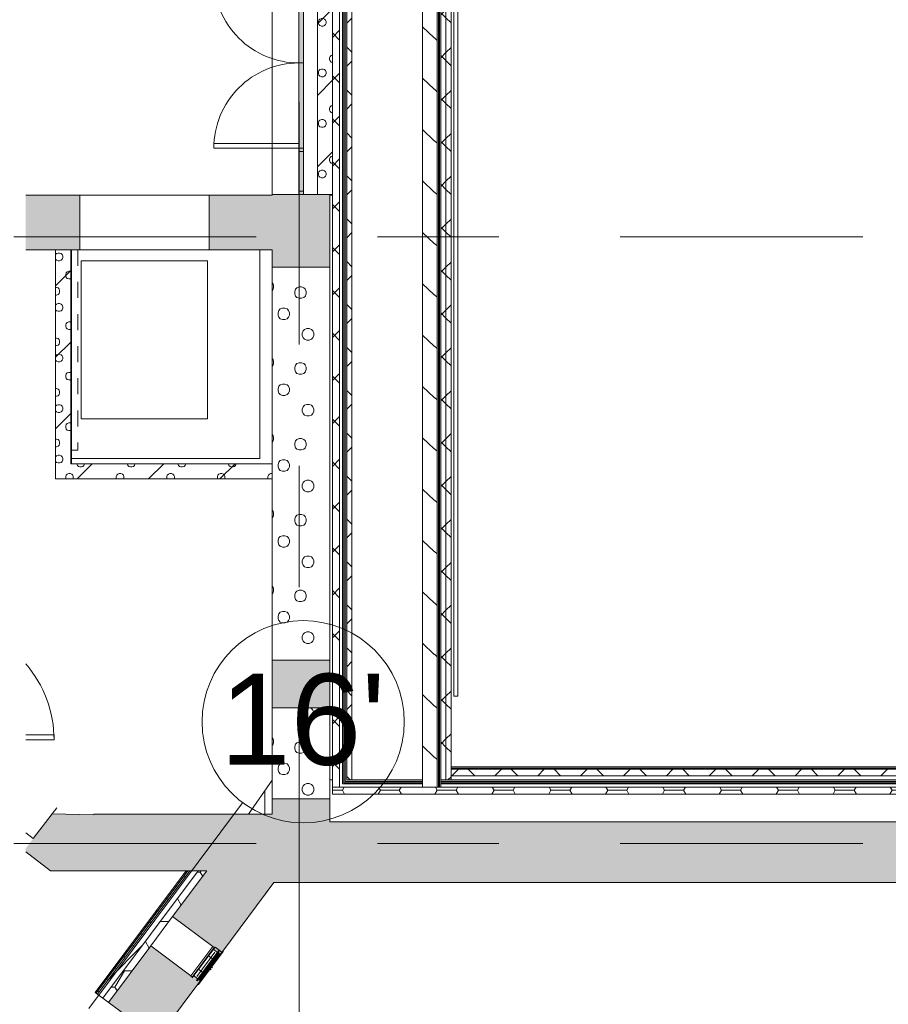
# Model space of a CAD drawing. Header units: millimetres. Extents: x -54833 to 17168, y -29122 to 68726.
# Tile 3 of 122: x -45755 to -37162, y -19199 to -9461. Entities that reach past the tile are written whole.
import ezdxf

# ---------------------------------------------------------------- set-up
doc = ezdxf.new("R2010")
doc.units = ezdxf.units.MM
for name, pattern in [('Center', [5999.999824, 2400.000015, -1199.999936, 1199.999936, -1199.999936]), ('Dash', [1270, 635, -635]), ('Dash 1_32_', [317.5, 158.75, -158.75]), ('Grid Line', [4445, 2540, -635, 635, -635]), ('Overhead', [793.75, 476.25, -317.5])]:
    doc.linetypes.add(name, pattern=pattern)
for name, color, linetype, lineweight in [('_Hidden Lines_-2', 7, 'Dash', 9), ('Common Edges', 7, 'Continuous', 9), ('Cut Pattern', 7, 'Continuous', 9), ('Doors', 7, 'Continuous', 9), ('Electrical Equipment', 7, 'Continuous', 9), ('Floors', 7, 'Continuous', 9), ('Frame_Mullion', 7, 'Continuous', 9), ('Overhead-2', 7, 'Overhead', 9), ('Plan Swing', 7, 'Continuous', 9), ('Sill_Head', 7, 'Continuous', 9), ('Specialty Equipment', 7, 'Continuous', 9), ('Walls', 7, 'Continuous', 9), ('Walls-2', 7, 'Continuous', 18), ('Windows', 7, 'Continuous', 9)]:
    doc.layers.add(name, color=color, linetype=linetype, lineweight=lineweight)
for name, color, linetype, lineweight, true_color in [('_Room Separation_', 7, 'Dash 1_32_', 9, 0xc0c0c0), ('Cut Pattern-1', 9, 'Continuous', 9, 0x808080), ('Cut Pattern-2', 7, 'Continuous', 9, 0x787878), ('Doors-1', 7, 'Continuous', 9, 0xd4bfbf), ('Generic Models-2', 7, 'Continuous', 9, 0xd4bfbf), ('Grids-1', 7, 'Continuous', 9, 0xaaaaaa), ('Grids-2', 7, 'Grid Line', 9, 0xaaaaaa), ('Grids-3', 7, 'Center', 9, 0xaaaaaa), ('Panel-1', 7, 'Continuous', 9, 0xd4bfbf), ('Plan Swing-1', 7, 'Continuous', 9, 0xd4bfbf), ('Windows-1', 7, 'Continuous', 18, 0xd4bfbf)]:
    doc.layers.add(name, color=color, linetype=linetype, lineweight=lineweight, true_color=true_color)
doc.styles.add('Arial', font='arial.ttf', dxfattribs={"height": 900})
pattern_1 = [(45, (307.5, 1162.5), (0, 750), [21.213, -1039.447]), (315, (390, 1177.5), (0, 750), [21.213, -1039.447]), (90, (300, 1117.5), (-750, 5e-14), [22.5, -727.5]), (71.565, (300, 1140), (0.0004, 749.9996), [23.717, -2347.991]), (288.435, (405, 1162.5), (-0.0004, 749.9996), [23.717, -2347.991]), (270, (412.5, 1140), (750, 5e-14), [22.5, -727.5]), (251.565, (412.5, 1117.5), (0.0004, 749.9996), [23.717, -2347.991]), (225, (405, 1095), (-6e-14, 750), [21.213, -1039.447]), (161.565, (345, 1072.5), (-2999.9997, 750.0026), [23.717, -2347.991]), (135, (322.5, 1080), (6e-14, 750), [21.213, -1039.447]), (108.435, (307.5, 1095), (-0.0004, 749.9996), [23.717, -2347.991]), (180, (367.5, 1072.5), (-9e-14, -750), [22.5, -727.5]), (198.435, (390, 1080), (-2999.9997, -750.0026), [23.717, -2347.991]), (0, (142.5, 945), (0, 750), [22.5, -727.5]), (90, (97.5, 877.5), (-750, 5e-14), [22.5, -727.5]), (71.565, (97.5, 900), (0.0004, 749.9996), [23.717, -2347.991]), (45, (105, 922.5), (0, 750), [21.213, -1039.447]), (315, (187.5, 937.5), (0, 750), [21.213, -1039.447]), (288.435, (202.5, 922.5), (-0.0004, 749.9996), [23.717, -2347.991]), (270, (210, 900), (750, 5e-14), [22.5, -727.5]), (251.565, (210, 877.5), (0.0004, 749.9996), [23.717, -2347.991]), (225, (202.5, 855), (-6e-14, 750), [21.213, -1039.447]), (161.565, (142.5, 832.5), (-2999.9997, 750.0026), [23.717, -2347.991]), (135, (120, 840), (6e-14, 750), [21.213, -1039.447]), (108.435, (105, 855), (-0.0004, 749.9996), [23.717, -2347.991]), (180, (165, 832.5), (-9e-14, -750), [22.5, -727.5]), (198.435, (187.5, 840), (-2999.9997, -750.0026), [23.717, -2347.991]), (18.435, (120, 937.5), (1499.9985, 750.0013), [23.717, -2347.991]), (341.565, (165, 945), (1499.9985, -750.0013), [23.717, -2347.991]), (0, (585, 982.5), (0, 750), [22.5, -727.5]), (90, (540, 915), (-750, 5e-14), [22.5, -727.5]), (71.565, (540, 937.5), (0.0004, 749.9996), [23.717, -2347.991]), (45, (547.5, 960), (0, 750), [21.213, -1039.447]), (315, (630, 975), (0, 750), [21.213, -1039.447]), (288.435, (645, 960), (-0.0004, 749.9996), [23.717, -2347.991]), (270, (652.5, 937.5), (750, 5e-14), [22.5, -727.5]), (251.565, (652.5, 915), (0.0004, 749.9996), [23.717, -2347.991]), (225, (645, 892.5), (-6e-14, 750), [21.213, -1039.447]), (161.565, (585, 870), (-2999.9997, 750.0026), [23.717, -2347.991]), (135, (562.5, 877.5), (6e-14, 750), [21.213, -1039.447]), (108.435, (547.5, 892.5), (-0.0004, 749.9996), [23.717, -2347.991]), (180, (607.5, 870), (-9e-14, -750), [22.5, -727.5]), (198.435, (630, 877.5), (-2999.9997, -750.0026), [23.717, -2347.991]), (18.435, (562.5, 975), (1499.9985, 750.0013), [23.717, -2347.991]), (341.565, (607.5, 982.5), (1499.9985, -750.0013), [23.717, -2347.991]), (0, (345, 1185), (0, 750), [22.5, -727.5]), (18.435, (322.5, 1177.5), (1499.9985, 750.0013), [23.717, -2347.991]), (341.565, (367.5, 1185), (1499.9985, -750.0013), [23.717, -2347.991]), (0, (187.5, 1455), (0, 750), [22.5, -727.5]), (90, (142.5, 1387.5), (-750, 5e-14), [22.5, -727.5]), (71.565, (142.5, 1410), (0.0004, 749.9996), [23.717, -2347.991]), (45, (150, 1432.5), (0, 750), [21.213, -1039.447]), (315, (232.5, 1447.5), (0, 750), [21.213, -1039.447]), (288.435, (247.5, 1432.5), (-0.0004, 749.9996), [23.717, -2347.991]), (270, (255, 1410), (750, 5e-14), [22.5, -727.5]), (251.565, (255, 1387.5), (0.0004, 749.9996), [23.717, -2347.991]), (225, (247.5, 1365), (-6e-14, 750), [21.213, -1039.447]), (161.565, (187.5, 1342.5), (-2999.9997, 750.0026), [23.717, -2347.991]), (135, (165, 1350), (6e-14, 750), [21.213, -1039.447]), (108.435, (150, 1365), (-0.0004, 749.9996), [23.717, -2347.991]), (180, (210, 1342.5), (-9e-14, -750), [22.5, -727.5]), (198.435, (232.5, 1350), (-2999.9997, -750.0026), [23.717, -2347.991]), (18.435, (165, 1447.5), (1499.9985, 750.0013), [23.717, -2347.991]), (341.565, (210, 1455), (1499.9985, -750.0013), [23.717, -2347.991]), (0, (510, 1395), (0, 750), [22.5, -727.5]), (90, (465, 1327.5), (-750, 5e-14), [22.5, -727.5]), (71.565, (465, 1350), (0.0004, 749.9996), [23.717, -2347.991]), (45, (472.5, 1372.5), (0, 750), [21.213, -1039.447]), (315, (555, 1387.5), (0, 750), [21.213, -1039.447]), (288.435, (570, 1372.5), (-0.0004, 749.9996), [23.717, -2347.991]), (270, (577.5, 1350), (750, 5e-14), [22.5, -727.5]), (251.565, (577.5, 1327.5), (0.0004, 749.9996), [23.717, -2347.991]), (225, (570, 1305), (-6e-14, 750), [21.213, -1039.447]), (161.565, (510, 1282.5), (-2999.9997, 750.0026), [23.717, -2347.991]), (135, (487.5, 1290), (6e-14, 750), [21.213, -1039.447]), (108.435, (472.5, 1305), (-0.0004, 749.9996), [23.717, -2347.991]), (180, (532.5, 1282.5), (-9e-14, -750), [22.5, -727.5]), (198.435, (555, 1290), (-2999.9997, -750.0026), [23.717, -2347.991]), (18.435, (487.5, 1387.5), (1499.9985, 750.0013), [23.717, -2347.991]), (341.565, (532.5, 1395), (1499.9985, -750.0013), [23.717, -2347.991])]
pattern_2 = [(45, (205, 1035), (0, 499.9994), [14.142, -692.964]), (315, (260, 1045), (0, 499.9994), [14.142, -692.964]), (90, (200, 1005), (-500, 3e-14), [15, -485]), (71.565, (200, 1020), (0.00045, 500.00037), [15.811, -1565.327]), (288.435, (270, 1035), (-0.00045, 500.00037), [15.811, -1565.327]), (270, (275, 1020), (500, 3e-14), [15, -485]), (251.565, (275, 1005), (0.00045, 500.00037), [15.811, -1565.327]), (225, (270, 990), (-6e-14, 499.9994), [14.142, -692.964]), (161.565, (230, 975), (-1999.99914, 500.0015), [15.811, -1565.327]), (135, (215, 980), (6e-14, 499.9994), [14.142, -692.964]), (108.435, (205, 990), (-0.00045, 500.00037), [15.811, -1565.327]), (180, (245, 975), (-6e-14, -500), [15, -485]), (198.435, (260, 980), (-1999.99914, -500.0015), [15.811, -1565.327]), (0, (95, 890), (0, 500), [15, -485]), (90, (65, 845), (-500, 3e-14), [15, -485]), (71.565, (65, 860), (0.00045, 500.00037), [15.811, -1565.327]), (45, (70, 875), (0, 499.9994), [14.142, -692.964]), (315, (125, 885), (0, 499.9994), [14.142, -692.964]), (288.435, (135, 875), (-0.00045, 500.00037), [15.811, -1565.327]), (270, (140, 860), (500, 3e-14), [15, -485]), (251.565, (140, 845), (0.00045, 500.00037), [15.811, -1565.327]), (225, (135, 830), (-6e-14, 499.9994), [14.142, -692.964]), (161.565, (95, 815), (-1999.99914, 500.0015), [15.811, -1565.327]), (135, (80, 820), (6e-14, 499.9994), [14.142, -692.964]), (108.435, (70, 830), (-0.00045, 500.00037), [15.811, -1565.327]), (180, (110, 815), (-6e-14, -500), [15, -485]), (198.435, (125, 820), (-1999.99914, -500.0015), [15.811, -1565.327]), (18.435, (80, 885), (999.99934, 500.00095), [15.811, -1565.327]), (341.565, (110, 890), (999.99934, -500.00095), [15.811, -1565.327]), (0, (390, 915), (0, 500), [15, -485]), (90, (360, 870), (-500, 3e-14), [15, -485]), (71.565, (360, 885), (0.00045, 500.00037), [15.811, -1565.327]), (45, (365, 900), (0, 499.9994), [14.142, -692.964]), (315, (420, 910), (0, 499.9994), [14.142, -692.964]), (288.435, (430, 900), (-0.00045, 500.00037), [15.811, -1565.327]), (270, (435, 885), (500, 3e-14), [15, -485]), (251.565, (435, 870), (0.00045, 500.00037), [15.811, -1565.327]), (225, (430, 855), (-6e-14, 499.9994), [14.142, -692.964]), (161.565, (390, 840), (-1999.99914, 500.0015), [15.811, -1565.327]), (135, (375, 845), (6e-14, 499.9994), [14.142, -692.964]), (108.435, (365, 855), (-0.00045, 500.00037), [15.811, -1565.327]), (180, (405, 840), (-6e-14, -500), [15, -485]), (198.435, (420, 845), (-1999.99914, -500.0015), [15.811, -1565.327]), (18.435, (375, 910), (999.99934, 500.00095), [15.811, -1565.327]), (341.565, (405, 915), (999.99934, -500.00095), [15.811, -1565.327]), (0, (230, 1050), (0, 500), [15, -485]), (18.435, (215, 1045), (999.99934, 500.00095), [15.811, -1565.327]), (341.565, (245, 1050), (999.99934, -500.00095), [15.811, -1565.327]), (0, (125, 1230), (0, 500), [15, -485]), (90, (95, 1185), (-500, 3e-14), [15, -485]), (71.565, (95, 1200), (0.00045, 500.00037), [15.811, -1565.327]), (45, (100, 1215), (0, 499.9994), [14.142, -692.964]), (315, (155, 1225), (0, 499.9994), [14.142, -692.964]), (288.435, (165, 1215), (-0.00045, 500.00037), [15.811, -1565.327]), (270, (170, 1200), (500, 3e-14), [15, -485]), (251.565, (170, 1185), (0.00045, 500.00037), [15.811, -1565.327]), (225, (165, 1170), (-6e-14, 499.9994), [14.142, -692.964]), (161.565, (125, 1155), (-1999.99914, 500.0015), [15.811, -1565.327]), (135, (110, 1160), (6e-14, 499.9994), [14.142, -692.964]), (108.435, (100, 1170), (-0.00045, 500.00037), [15.811, -1565.327]), (180, (140, 1155), (-6e-14, -500), [15, -485]), (198.435, (155, 1160), (-1999.99914, -500.0015), [15.811, -1565.327]), (18.435, (110, 1225), (999.99934, 500.00095), [15.811, -1565.327]), (341.565, (140, 1230), (999.99934, -500.00095), [15.811, -1565.327]), (0, (340, 1190), (0, 500), [15, -485]), (90, (310, 1145), (-500, 3e-14), [15, -485]), (71.565, (310, 1160), (0.00045, 500.00037), [15.811, -1565.327]), (45, (315, 1175), (0, 499.9994), [14.142, -692.964]), (315, (370, 1185), (0, 499.9994), [14.142, -692.964]), (288.435, (380, 1175), (-0.00045, 500.00037), [15.811, -1565.327]), (270, (385, 1160), (500, 3e-14), [15, -485]), (251.565, (385, 1145), (0.00045, 500.00037), [15.811, -1565.327]), (225, (380, 1130), (-6e-14, 499.9994), [14.142, -692.964]), (161.565, (340, 1115), (-1999.99914, 500.0015), [15.811, -1565.327]), (135, (325, 1120), (6e-14, 499.9994), [14.142, -692.964]), (108.435, (315, 1130), (-0.00045, 500.00037), [15.811, -1565.327]), (180, (355, 1115), (-6e-14, -500), [15, -485]), (198.435, (370, 1120), (-1999.99914, -500.0015), [15.811, -1565.327]), (18.435, (325, 1185), (999.99934, 500.00095), [15.811, -1565.327]), (341.565, (355, 1190), (999.99934, -500.00095), [15.811, -1565.327]), (45, (0, 780), (-353.5534, 353.5534), [])]
pattern_3 = [(45, (0, 780), (0, 98.99495), [70, -70])]
pattern_4 = [(0, (0, 780), (281.25, 162.38), [187.5, -375]), (120, (0, 780), (-281.2502, 162.37964), [187.5, -375]), (60, (0, 780), (-0.0002, 324.75964), [0, -375, 187.5, 0])]
pattern_5 = [(45, (0, 780), (-212.132, 212.132), []), (135, (0, 780), (-212.132, -212.132), [])]

# ---------------------------------------------------------------- blocks, each defined once
blk = doc.blocks.new('Topeltuks_ klaasküljed - ol_ olev MKU-14 - 2595x2400mm-4994779-1_ korruse plaan')
at = {"layer": 'Generic Models-2'}
h = blk.add_hatch(color=256, dxfattribs=at)
h.paths.add_polyline_path([(-842.5, 22.2), (-874.2, 22.2), (-874.2, -22.2), (-842.5, -22.2)])
h.paths.add_polyline_path([(-1267.9, 22.2), (-1299.7, 22.2), (-1299.7, -22.2), (-1267.9, -22.2)])
for points in [[(-874.2, 22.2), (-1267.9, 22.2), (-1267.9, -22.2), (-874.2, -22.2)], [(-874.2, 22.2), (-1267.9, 22.2), (-1267.9, -22.2), (-874.2, -22.2)], [(0, -22.2), (0, 22.2), (-842.5, 22.2), (-842.5, -22.2), (-633.2, -22.2)], [(842.5, -22.2), (842.5, 22.2), (0, 22.2), (0, -22.2), (679, -22.2)], [(1268, 22.2), (874.3, 22.2), (874.3, -22.2), (1268, -22.2)], [(1268, 22.2), (874.3, 22.2), (874.3, -22.2), (1268, -22.2)]]:
    blk.add_hatch(color=256, dxfattribs=at).paths.add_polyline_path(points)
h = blk.add_hatch(color=256, dxfattribs=at)
h.paths.add_polyline_path([(1299.7, 22.2), (1268, 22.2), (1268, -22.2), (1299.7, -22.2)])
h.paths.add_polyline_path([(874.3, -22.2), (874.3, 22.2), (842.5, 22.2), (842.5, -22.2)])
for p, q in [((-1267.9, 22.2), (-874.2, 22.2)), ((-1267.9, 22.2), (-1267.9, -22.2)), ((-1267.9, 22.2), (-874.2, 22.2)), ((-1267.9, 22.2), (-1267.9, -22.2)), ((-874.2, -22.2), (-874.2, 22.2)), ((-874.2, -22.2), (-874.2, 22.2)), ((-842.5, 22.2), (0, 22.2)), ((-842.5, 22.2), (-842.5, -22.2)), ((0, -22.2), (0, 22.2)), ((0, 22.2), (842.5, 22.2)), ((0, 22.2), (0, -22.2)), ((842.5, -22.2), (842.5, 22.2)), ((874.3, 22.2), (1268, 22.2)), ((874.3, 22.2), (874.3, -22.2)), ((874.3, 22.2), (1268, 22.2)), ((874.3, 22.2), (874.3, -22.2)), ((1268, -22.2), (1268, 22.2)), ((1268, -22.2), (1268, 22.2)), ((-874.2, -22.2), (-1267.9, -22.2)), ((-874.2, -22.2), (-1267.9, -22.2)), ((0, -22.2), (-842.5, -22.2)), ((842.5, -22.2), (0, -22.2)), ((1268, -22.2), (874.3, -22.2)), ((1268, -22.2), (874.3, -22.2))]:
    blk.add_line(p, q, dxfattribs=at)
at = {"layer": 'Panel-1'}
for p, q in [((-842.5, -864.7), (-842.5, -22.2)), ((-798.1, -22.2), (-798.1, -862.5)), ((798, -22.2), (798, -862.5)), ((842.5, -864.7), (842.5, -22.2))]:
    blk.add_line(p, q, dxfattribs=at)
at = {"layer": 'Plan Swing-1'}
for centre, start, end in [((-841.4, -22.2), 269.92783, 360), ((841.4, -22.2), 180, 270.07217)]:
    blk.add_arc(centre, 841.4, start, end, dxfattribs=at)
at = {"layer": 'Windows-1'}
for p, q in [((-1299.7, -22.2), (-1299.7, 22.2)), ((-1299.7, 22.2), (-1267.9, 22.2)), ((-874.2, 22.2), (-842.5, 22.2)), ((842.5, 22.2), (874.3, 22.2)), ((1268, 22.2), (1299.7, 22.2)), ((-1267.9, -22.2), (-1299.7, -22.2)), ((-842.5, -22.2), (-874.2, -22.2)), ((874.3, -22.2), (842.5, -22.2)), ((1299.7, -22.2), (1268, -22.2))]:
    blk.add_line(p, q, dxfattribs=at)
blk = doc.blocks.new('Ventilatsioonirest - ol_ olev - 380x380-3992990-1_ korruse plaan')
at = {"layer": 'Frame_Mullion'}
for p, q in [((-495.3, 308.5), (-495.3, 312.6)), ((-84.7, 308.5), (-495.3, 308.5)), ((-86.8, 314.7), (-493.2, 314.7)), ((-456.2, 302.6), (-459.6, 308.5)), ((-456.6, 294.8), (-123.4, 294.8)), ((-456.6, 282.4), (-456.6, 294.8)), ((-123.8, 302.6), (-456.2, 302.6)), ((-451.9, 294.8), (-451.9, 302.6)), ((-128.1, 302.6), (-128.1, 294.8)), ((-120.4, 308.5), (-123.8, 302.6)), ((-123.4, 294.8), (-123.4, 282.4)), ((-84.7, 312.6), (-84.7, 308.5)), ((-472.5, 282.4), (-107.5, 282.4)), ((-472.5, 275.4), (-472.5, 282.4)), ((-107.5, 275.4), (-472.5, 275.4)), ((-472.5, 221.8), (-107.5, 221.8)), ((-472.5, 204.1), (-472.5, 221.8)), ((-471.7, 203.3), (-108.3, 203.3)), ((-451.9, 221.8), (-451.9, 275.4)), ((-128.1, 275.4), (-128.1, 221.8)), ((-107.5, 282.4), (-107.5, 275.4)), ((-107.5, 221.8), (-107.5, 204.1))]:
    blk.add_line(p, q, dxfattribs=at)
for points, knots in [([(-495.3, 312.6), (-495.3, 312.8), (-495.3, 313.1), (-495.1, 313.4), (-495, 313.7), (-494.9, 313.9), (-494.8, 314), (-494.7, 314.1), (-494.5, 314.3), (-494.3, 314.4), (-494.1, 314.5), (-494, 314.6), (-493.7, 314.7), (-493.4, 314.7), (-493.2, 314.7)], [0, 0, 0, 0, 0.166667, 0.25, 0.333333, 0.416667, 0.458333, 0.5, 0.583333, 0.666667, 0.708333, 0.75, 0.833333, 1, 1, 1, 1]), ([(-86.8, 314.7), (-86.6, 314.7), (-86.3, 314.7), (-86, 314.6), (-85.8, 314.5), (-85.6, 314.4), (-85.5, 314.3), (-85.3, 314.1), (-85.2, 314), (-85.1, 313.9), (-85, 313.7), (-84.9, 313.4), (-84.7, 313.1), (-84.7, 312.8), (-84.7, 312.6)], [-1, -1, -1, -1, -0.833333, -0.75, -0.666667, -0.625, -0.583333, -0.5, -0.458333, -0.416667, -0.333333, -0.25, -0.166667, 0, 0, 0, 0]), ([(-471.8, 203.3), (-471.9, 203.3), (-472, 203.3), (-472.1, 203.4), (-472.3, 203.5), (-472.4, 203.7), (-472.5, 203.9), (-472.5, 204), (-472.5, 204.1)], [0.5416667, 0.5416667, 0.5416667, 0.5416667, 0.6041667, 0.6666667, 0.75, 0.8333333, 0.9166667, 1, 1, 1, 1]), ([(-107.5, 204.1), (-107.5, 204), (-107.5, 203.9), (-107.6, 203.7), (-107.7, 203.5), (-107.9, 203.4), (-108, 203.4), (-108, 203.3)], [-1, -1, -1, -1, -0.9166667, -0.8333333, -0.75, -0.6666667, -0.6041667, -0.6041667, -0.6041667, -0.6041667])]:
    blk.add_open_spline(points, degree=3, knots=knots, dxfattribs=at)
at = {"layer": 'Sill_Head'}
for p, q in [((-302.5, 309.7), (-302.5, 328.5)), ((-277.5, 328.5), (-277.5, 309.7))]:
    blk.add_line(p, q, dxfattribs=at)
at = {"layer": 'Windows'}
for p, q in [((-100, 308.5), (-480, 308.5)), ((-480, 308.5), (-480, 225.5)), ((-372.7, 225.5), (-372.7, 308.5)), ((-207.3, 225.5), (-207.3, 308.5)), ((-480, 225.5), (-100, 225.5)), ((-470.9, -291.5), (-470.9, 204.1)), ((-440, 280.8), (-140, 280.8)), ((-140, 253.1), (-440, 253.1)), ((-109.1, 204.1), (-109.1, -291.5)), ((-109.1, -291.5), (-470.9, -291.5))]:
    blk.add_line(p, q, dxfattribs=at)
blk = doc.blocks.new('Inva tõstuk E - IL-01-6150802-1_ korruse plaan')
at = {"layer": 'Specialty Equipment'}
for p, q in [((-43656.1, -12037.1), (-44906.1, -12037.1)), ((-44906.1, -12037.1), (-44906.1, -13597.1)), ((-43656.1, -13597.1), (-43656.1, -12037.1)), ((-44906.1, -13597.1), (-43656.1, -13597.1))]:
    blk.add_line(p, q, dxfattribs=at)
blk = doc.blocks.new('Ekraan1 - Ekraan-8066028-1_ korruse plaan')
at = {"layer": 'Electrical Equipment'}
for p, q in [((-41620, -8255), (-41659.8, -8255)), ((-41659.8, -8255), (-41659.8, -16555)), ((-41620, -16555), (-41620, -8255)), ((-41659.8, -16555), (-41620, -16555))]:
    blk.add_line(p, q, dxfattribs=at)
blk = doc.blocks.new('Ukse ava - proj ava - 1280x2200mm-15575549-1_ korruse plaan')
at = {"layer": '_Hidden Lines_-2'}
for p, q in [((-648.2, 270), (631.8, 270)), ((-648.2, -270), (631.8, -270))]:
    blk.add_line(p, q, dxfattribs=at)
at = {"layer": 'Overhead-2'}
for p, q in [((631.8, 270), (-648.2, 270)), ((-648.2, -270), (631.8, -270))]:
    blk.add_line(p, q, dxfattribs=at)
blk = doc.blocks.new('SMA_D01_ 1-poolne - SU-00 - 1200x2100_ EI60-16643089-1_ korruse plaan')
at = {"layer": 'Doors'}
for p, q in [((575, 1225), (525, 1225)), ((525, 1225), (525, 944.4)), ((575, 944.4), (575, 1225))]:
    blk.add_line(p, q, dxfattribs=at)
at = {"layer": 'Plan Swing'}
blk.add_arc((575, 75), 1150, 90, 130.81739, dxfattribs=at)
blk = doc.blocks.new('Grid - M_Grid Head - Circle-24584-1_ korruse plaan')
at = {"layer": 'Grids-1'}
blk.add_circle((0, 0), 5, dxfattribs=at)

msp = doc.modelspace()

# ---------------------------------------------------------------- hatches: boundary and pattern name
at = {"layer": 'Cut Pattern'}
h = msp.add_hatch(dxfattribs=at)
h.set_pattern_fill('FP_1', color=256, style=0, pattern_type=2)
h.set_pattern_definition(pattern_2)
h.paths.add_polyline_path([(-42660, -11188.8), (-42660, -5992.5), (-42810, -5992.5), (-42810, -11188.8)])
h = msp.add_hatch(dxfattribs=at)
h.set_pattern_fill('FP_6', color=256, style=0, pattern_type=2)
h.set_pattern_definition(pattern_3)
h.paths.add_polyline_path([(-42547, -17007), (-42547, -5970), (-42560, -5970), (-42560, -17007)])
h = msp.add_hatch(dxfattribs=at)
h.set_pattern_fill('FP_6', color=256, style=0, pattern_type=2)
h.set_pattern_definition(pattern_3)
h.paths.add_polyline_path([(-42547, -16994), (-42534, -16994), (-42534, -5983), (-42547, -5983), (-42547, -16980)])
h = msp.add_hatch(dxfattribs=at)
h.set_pattern_fill('FP_6', color=256, style=0, pattern_type=2)
h.set_pattern_definition(pattern_3)
h.paths.add_polyline_path([(-42520, -16980), (-42520, -5996), (-42534, -5996), (-42534, -16980)])
h = msp.add_hatch(dxfattribs=at)
h.set_pattern_fill('FP_7', color=256, style=0, pattern_type=2)
h.set_pattern_definition(pattern_5)
h.paths.add_polyline_path([(-42470, -16980), (-42470, -6010), (-42520, -6010), (-42520, -16980)])
h = msp.add_hatch(dxfattribs=at)
h.set_pattern_fill('FP_44', color=256, style=0, pattern_type=2)
h.set_pattern_definition([(108.435, (132.08, 780), (-508.0012, 1015.9995), [192.772, -1413.664]), (139.399, (71.12, 962.88), (-3048.01268, 2539.98444), [93.671, -4589.858]), (136.848, (508, 1023.84), (-7620.048652, 7111.94816), [222.826, -10918.484]), (109.983, (345.44, 1176.24), (-1523.99213, 4064.003052), [118.92, -5827.068]), (90, (304.8, 780), (-508, 508), [101.6, -406.4]), (118.443, (304.8, 881.6), (3556.0079344, -6603.995702), [277.314, -13588.387]), (84.289, (172.72, 1125.44), (-508.032584, -4571.99646), [102.107, -5003.23]), (129.806, (182.88, 1227.04), (2032.01897, -2539.98515), [79.352, -3888.255])])
h.paths.add_polyline_path([(-41625, -17050), (-41625, -6010), (-41770, -6010), (-41770, -17050)])
h = msp.add_hatch(dxfattribs=at)
h.set_pattern_fill('FP_45', color=256, angle=135, style=0, pattern_type=2)
h.set_pattern_definition([(45, (-41488, -11495), (-70.7107, 70.7107), [])])
h.paths.add_polyline_path([(-41600.5, -17050), (-41600.5, -6010), (-41612.5, -6010), (-41612.5, -17050)])
h = msp.add_hatch(dxfattribs=at)
h.set_pattern_fill('FP_7', color=256, style=0, pattern_type=2)
h.set_pattern_definition(pattern_5)
h.paths.add_polyline_path([(-41488, -16980), (-41488, -6140), (-41538, -6140), (-41538, -16980)])
h.paths.add_polyline_path([(-41488, -6127.5), (-41488, -6010), (-41538, -6010), (-41538, -6127.5)])
h = msp.add_hatch(dxfattribs=at)
h.set_pattern_fill('FP_7', color=256, style=0, pattern_type=2)
h.set_pattern_definition(pattern_5)
h.paths.add_polyline_path([(-41558.2, -16980), (-41538, -16980), (-41538, -6115), (-41588, -6115), (-41588, -16980)])
h = msp.add_hatch(dxfattribs=at)
h.set_pattern_fill('FP_1', color=256, style=0, pattern_type=2)
h.set_pattern_definition(pattern_2)
h.paths.add_polyline_path([(-45400, -13852.1), (-45250, -13852.1), (-45250, -11737.1), (-45400, -11737.1), (-45400, -11880.4)])
h = msp.add_hatch(dxfattribs=at)
h.set_pattern_fill('FP_4', color=256, style=0, pattern_type=2)
h.set_pattern_definition(pattern_1)
h.paths.add_polyline_path([(-43256.1, -15795.7), (-42686.1, -15795.7), (-42686.1, -11909.7), (-43256.1, -11909.7), (-43256.1, -14505)])
h = msp.add_hatch(dxfattribs=at)
h.set_pattern_fill('FP_1', color=256, style=0, pattern_type=2)
h.set_pattern_definition(pattern_2)
h.paths.add_polyline_path([(-45400, -14002.1), (-43256.1, -14002.1), (-43256.1, -13852.1), (-45400, -13852.1)])
h = msp.add_hatch(dxfattribs=at)
h.set_pattern_fill('FP_4', color=256, style=0, pattern_type=2)
h.set_pattern_definition(pattern_1)
h.paths.add_polyline_path([(-43256.1, -17166.2), (-42686.1, -17166.2), (-42686.1, -16266.2), (-43256.1, -16266.2), (-43256.1, -17129.5)])
h = msp.add_hatch(dxfattribs=at)
h.set_pattern_fill('FP_6', color=256, style=0, pattern_type=2)
h.set_pattern_definition(pattern_3)
h.paths.add_polyline_path([(-30745, -17020), (-30745, -17007), (-41588, -17007), (-41588, -17020), (-30887.9, -17020)])
h.paths.add_polyline_path([(-42211.5, -17020), (-41770, -17020), (-41770, -17007), (-42560, -17007), (-42560, -17020)])
h = msp.add_hatch(dxfattribs=at)
h.set_pattern_fill('FP_6', color=256, style=0, pattern_type=2)
h.set_pattern_definition(pattern_3)
h.paths.add_polyline_path([(-30758, -17007), (-30758, -16994), (-41588, -16994), (-41588, -17007), (-30887.9, -17007)])
h.paths.add_polyline_path([(-41770, -17007), (-41770, -16994), (-42547, -16994), (-42547, -17007), (-41775.9, -17007)])
h = msp.add_hatch(dxfattribs=at)
h.set_pattern_fill('FP_6', color=256, style=0, pattern_type=2)
h.set_pattern_definition(pattern_3)
h.paths.add_polyline_path([(-42534, -16994), (-41770, -16994), (-41770, -16980), (-42534, -16980)])
h.paths.add_polyline_path([(-41340.4, -16994), (-30771, -16994), (-30771, -16980), (-41588, -16980), (-41588, -16994), (-41558.2, -16994)])
h = msp.add_hatch(dxfattribs=at)
h.set_pattern_fill('FP_1', color=256, style=0, pattern_type=2)
h.set_pattern_definition(pattern_2)
h.paths.add_polyline_path([(-45695.6, -17657.1), (-45621.4, -17560.6), (-45695.6, -17503.5)])
h = msp.add_hatch(dxfattribs=at)
h.set_pattern_fill('FP_6', color=256, style=0, pattern_type=2)
h.set_pattern_definition(pattern_3)
h.paths.add_polyline_path([(-44997.3, -19090.3), (-44092, -17879.7), (-44109.5, -17879.7), (-45008.5, -19081.9)])
h = msp.add_hatch(dxfattribs=at)
h.set_pattern_fill('FP_17', color=256, angle=-225, style=0, pattern_type=2)
h.set_pattern_definition([(188.212, (-44917.65, -18960.41), (14.2836, -98.9746), [])])
h.paths.add_polyline_path([(-44985.2, -19099.2), (-44073.3, -17879.7), (-44092, -17879.7), (-44997.3, -19090.3)])
h = msp.add_hatch(dxfattribs=at)
h.set_pattern_fill('FP_8', color=256, style=0, pattern_type=2)
h.set_pattern_definition(pattern_4)
h.paths.add_polyline_path([(-44876.3, -19180.7), (-43903.5, -17879.7), (-43990.9, -17879.7), (-44932.4, -19138.8)])
at = {"layer": 'Cut Pattern-1'}
h = msp.add_hatch(color=256, dxfattribs=at)
h.paths.add_polyline_path([(-43880.9, -11737.1), (-43256.1, -11737.1), (-43256.1, -11197.1), (-43880.9, -11197.1)])
h.paths.add_polyline_path([(-45160.9, -11737.1), (-45160.9, -11197.1), (-45695.6, -11197.1), (-45695.6, -11737.1)])
for points in [[(-43082.5, -11715.7), (-42686.1, -11715.7), (-42686.1, -11188.8), (-43256.1, -11188.8), (-43256.1, -11715.7)], [(-42686.1, -11909.7), (-42686.1, -11715.7), (-43256.1, -11715.7), (-43256.1, -11909.7)], [(-45451.2, -17880.6), (-45024.6, -17325.7), (-45433.1, -17315.6), (-45695.6, -17657.1), (-45695.6, -17692.7)], [(-43256.1, -17879.7), (-43256.1, -17319.7), (-45020, -17319.7), (-45450.5, -17879.7), (-43903.5, -17879.7)], [(-30375, -17995.7), (-30375, -17395.7), (-42686.1, -17395.7), (-42686.1, -17995.7), (-30655, -17995.7), (-30655, -17895.7), (-30625, -17895.7), (-30625, -17995.7)]]:
    msp.add_hatch(color=256, dxfattribs=at).paths.add_polyline_path(points)
h = msp.add_hatch(color=256, dxfattribs=at)
h.paths.add_polyline_path([(-42686.1, -17995.7), (-42686.1, -17166.2), (-43256.1, -17166.2), (-43256.1, -17995.7), (-43241.1, -17995.7)])
h.paths.add_polyline_path([(-42686.1, -16266.2), (-42686.1, -15809.7), (-43256.1, -15809.7), (-43256.1, -16266.2), (-43082.5, -16266.2)])
h = msp.add_hatch(color=256, dxfattribs=at)
h.paths.add_polyline_path([(-45579.8, -21123.4), (-45114.4, -20501), (-45594.9, -20141.7), (-45695.6, -20276.4), (-45695.6, -21036.8), (-45656.1, -21066.4)])
h.paths.add_polyline_path([(-44395.8, -19540), (-43972, -18970.2), (-43972.8, -18964.6), (-43972.8, -18961.3), (-43978.6, -18959.3), (-43980.3, -18961.5), (-43990.5, -18954.5), (-43999.8, -18966.9), (-44004.4, -18961.4), (-43993, -18946.2), (-44036, -18914.1), (-44048.3, -18930.6), (-44458.5, -18621.9), (-44876.3, -19180.7), (-44411.8, -19528)])
h.paths.add_polyline_path([(-43777.4, -18703.1), (-43774.8, -18699.7), (-43767.5, -18699.7), (-43241.1, -17995.7), (-43256.1, -17995.7), (-43256.1, -17879.7), (-43903.5, -17879.7), (-44241.8, -18332.1), (-43832, -18641.3), (-43840.4, -18656), (-43799.1, -18686.9), (-43785.1, -18671.7), (-43782.5, -18676.3), (-43790.3, -18687.7), (-43781.6, -18695.9), (-43782, -18699.7), (-43777.6, -18703)])
at = {"layer": 'Cut Pattern-2'}
h = msp.add_hatch(dxfattribs=at)
h.set_pattern_fill('FP_7', color=256, style=0, pattern_type=2)
h.set_pattern_definition(pattern_5)
h.paths.add_polyline_path([(-42660, -17050), (-42590, -17050), (-42590, -5870), (-42660, -5870), (-42660, -16980)])
msp.add_hatch(color=256, dxfattribs=at).paths.add_polyline_path([(-42686.1, -15809.7), (-42686.1, -15795.7), (-43256.1, -15795.7), (-43256.1, -15809.7)])
h = msp.add_hatch(dxfattribs=at)
h.set_pattern_fill('FP_7', color=256, style=0, pattern_type=2)
h.set_pattern_definition(pattern_5)
h.paths.add_polyline_path([(-30887.9, -16940), (-30845, -16940), (-30845, -16875), (-41488, -16875), (-41488, -16940), (-31758.9, -16940)])
h = msp.add_hatch(dxfattribs=at)
h.set_pattern_fill('FP_8', color=256, style=0, pattern_type=2)
h.set_pattern_definition(pattern_4)
h.paths.add_polyline_path([(-30645, -17120), (-30645, -17050), (-42660, -17050), (-42660, -17120), (-30670.1, -17120)])
h = msp.add_hatch(dxfattribs=at)
h.set_pattern_fill('FP_10', color=256, style=0, pattern_type=2)
h.set_pattern_definition([(45, (0, 780), (-502.894, 502.894), []), (45, (0, 1542), (-502.894, 502.894), [])])
h.paths.add_polyline_path([(-44932.4, -19138.8), (-43990.9, -17879.7), (-44073.3, -17879.7), (-44985.2, -19099.2), (-44942.4, -19131.3)])

# ---------------------------------------------------------------- linework, layer by layer
at = {"layer": '_Room Separation_'}
for p, q in [((-45179.8, -11737.1), (-45179.8, -13719.7)), ((-45243.6, -13719.7), (-45179.8, -13719.7)), ((-45387.8, -17256.7), (-45433.1, -17315.6))]:
    msp.add_line(p, q, dxfattribs=at)
at = {"layer": 'Common Edges'}
for p, q in [((-42590, -17050), (-42590, -5940)), ((-42560, -17020), (-42560, -5970)), ((-42547, -17007), (-42547, -5983)), ((-42534, -16994), (-42534, -5996)), ((-42520, -16980), (-42520, -6010)), ((-41625, -6010), (-41625, -17050)), ((-41612.5, -6010), (-41612.5, -17050)), ((-41600.5, -6010), (-41600.5, -17050)), ((-41588, -6010), (-41588, -17050)), ((-41538, -6010), (-41538, -16980)), ((-41488, -16862.5), (-30952.5, -16862.5)), ((-41488, -16875), (-30940, -16875)), ((-41488, -16940), (-30845, -16940)), ((-42560, -17020), (-41770, -17020)), ((-42547, -17007), (-41770, -17007)), ((-42534, -16994), (-41770, -16994)), ((-41770, -17050), (-41770, -16980)), ((-41588, -16980), (-41488, -16980)), ((-41588, -16994), (-30771, -16994)), ((-41588, -17007), (-30758, -17007)), ((-41588, -17020), (-30745, -17020)), ((-30645, -17050), (-42660, -17050)), ((-44092, -17879.7), (-44997.3, -19090.3)), ((-44073.3, -17879.7), (-44985.2, -19099.2)), ((-43990.9, -17879.7), (-44932.4, -19138.8)), ((-43903.5, -17879.7), (-44109.5, -17879.7))]:
    msp.add_line(p, q, dxfattribs=at)
at = {"layer": 'Floors'}
for p, q in [((-45160.9, -11197.1), (-43880.9, -11197.1)), ((-42660, -11197.1), (-42686.1, -11197.1)), ((-45243.6, -13852.1), (-45243.6, -11737.1)), ((-45160.9, -11737.1), (-43880.9, -11737.1)), ((-43493.1, -17319.7), (-43256.1, -16982.6)), ((-42686.1, -16980), (-42660, -16980))]:
    msp.add_line(p, q, dxfattribs=at)
at = {"layer": 'Grids-2'}
for p, q in [((-43549.2, -17205.4), (-46543.4, -21209.7)), ((-42990, -17569.7), (-42990, -22569.7))]:
    msp.add_line(p, q, dxfattribs=at)
at = {"layer": 'Grids-3'}
for p, q in [((-42990, 61726.4), (-42990, -17569.7)), ((-45814.1, -11610), (10168.4, -11610)), ((-45814.1, -17610), (10168.4, -17610))]:
    msp.add_line(p, q, dxfattribs=at)
at = {"layer": 'Walls'}
for p, q in [((-43256.1, -11188.8), (-43256.1, -5992.5)), ((-43380, -13802.1), (-43380, -11737.1)), ((-43256.1, -11909.7), (-42686.1, -11909.7)), ((-45243.6, -13802.1), (-43380, -13802.1)), ((-42686.1, -16266.2), (-43256.1, -16266.2)), ((-43330, -17319.7), (-43330, -17087.7)), ((-43256.1, -17166.2), (-42686.1, -17166.2)), ((-43489.4, -17314.4), (-43482.3, -17319.7)), ((-43903.5, -17879.7), (-44241.8, -18332.1)), ((-43239.5, -17995.7), (-43342.7, -18131.7)), ((-44458.5, -18621.9), (-44876.3, -19180.7))]:
    msp.add_line(p, q, dxfattribs=at)
at = {"layer": 'Walls-2'}
for p, q in [((-42660, -5870), (-42660, -17120)), ((-42810, -5992.5), (-42810, -11188.8)), ((-42470, -16980), (-42470, -6010)), ((-41770, -6010), (-41770, -16980)), ((-41488, -16980), (-41488, -6140)), ((-45160.9, -11197.1), (-45695.6, -11197.1)), ((-45160.9, -11737.1), (-45160.9, -11197.1)), ((-43256.1, -11197.1), (-43880.9, -11197.1)), ((-43880.9, -11197.1), (-43880.9, -11737.1)), ((-43256.1, -11188.8), (-43256.1, -11197.1)), ((-43256.1, -11188.8), (-42660, -11188.8)), ((-42686.1, -17395.7), (-42686.1, -11188.8)), ((-45695.6, -11737.1), (-45160.9, -11737.1)), ((-45400, -11737.1), (-45400, -14002.1)), ((-45250, -13852.1), (-45250, -11737.1)), ((-43880.9, -11737.1), (-43256.1, -11737.1)), ((-43256.1, -11737.1), (-43256.1, -17319.7)), ((-43256.1, -13852.1), (-45250, -13852.1)), ((-45400, -14002.1), (-43256.1, -14002.1)), ((-43256.1, -15795.7), (-42686.1, -15795.7)), ((-30965, -16850), (-41488, -16850)), ((-42520, -16980), (-41770, -16980)), ((-30785, -16980), (-41488, -16980)), ((-42660, -17120), (-30645, -17120)), ((-45433.1, -17315.6), (-45621.4, -17560.6)), ((-45024.6, -17325.7), (-45433.1, -17315.6)), ((-45020, -17319.7), (-45024.6, -17325.7)), ((-43256.1, -17319.7), (-45020, -17319.7)), ((-30375, -17395.7), (-42686.1, -17395.7)), ((-45621.4, -17560.6), (-45695.6, -17503.5)), ((-45695.6, -17692.7), (-45451.2, -17880.6)), ((-45451.2, -17880.6), (-45450.5, -17879.7)), ((-45450.5, -17879.7), (-44109.5, -17879.7)), ((-44109.5, -17879.7), (-45008.5, -19081.9)), ((-43746.7, -18671.9), (-43241.1, -17995.7)), ((-43241.1, -17995.7), (-30655, -17995.7)), ((-45008.5, -19081.9), (-44636.1, -19360.3)), ((-44395.8, -19540), (-43992.6, -19000.7))]:
    msp.add_line(p, q, dxfattribs=at)

# ---------------------------------------------------------------- block references
at = {"layer": 'Doors'}
msp.add_blockref('Ukse ava - proj ava - 1280x2200mm-15575549-1_ korruse plaan', (-44512.7, -11467.1), dxfattribs=at)
at = {"layer": 'Doors', "rotation": 269.9999999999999}
msp.add_blockref('SMA_D01_ 1-poolne - SU-00 - 1200x2100_ EI60-16643089-1_ korruse plaan', (-46640, -16009.1), dxfattribs=at)
at = {"layer": 'Doors-1', "rotation": 269.9999999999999}
msp.add_blockref('Topeltuks_ klaasküljed - ol_ olev MKU-14 - 2595x2400mm-4994779-1_ korruse plaan', (-42971.1, -9889.1), dxfattribs=at)
at = {"layer": 'Electrical Equipment'}
msp.add_blockref('Ekraan1 - Ekraan-8066028-1_ korruse plaan', (200, 405), dxfattribs=at)
at = {"layer": 'Grids-1', "xscale": 199.9999999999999, "yscale": 199.9999999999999, "zscale": 199.9999999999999, "rotation": 143.2124249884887}
msp.add_blockref('Grid - M_Grid Head - Circle-24584-1_ korruse plaan', (-42950.3, -16404.6), dxfattribs=at)
at = {"layer": 'Specialty Equipment'}
msp.add_blockref('Inva tõstuk E - IL-01-6150802-1_ korruse plaan', (-241.9, 190), dxfattribs=at)
at = {"layer": 'Windows', "rotation": 233.2124249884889}
msp.add_blockref('Ventilatsioonirest - ol_ olev - 380x380-3992990-1_ korruse plaan', (-44290.3, -18883.8), dxfattribs=at)

# ---------------------------------------------------------------- texts
at = {"layer": 'Grids-1', "insert": (-43774, -15930.3), "char_height": 900, "width": 1988.185, "attachment_point": 1, "style": 'Arial'}
msp.add_mtext("16'", dxfattribs=at)

doc.saveas('drawing.dxf')
